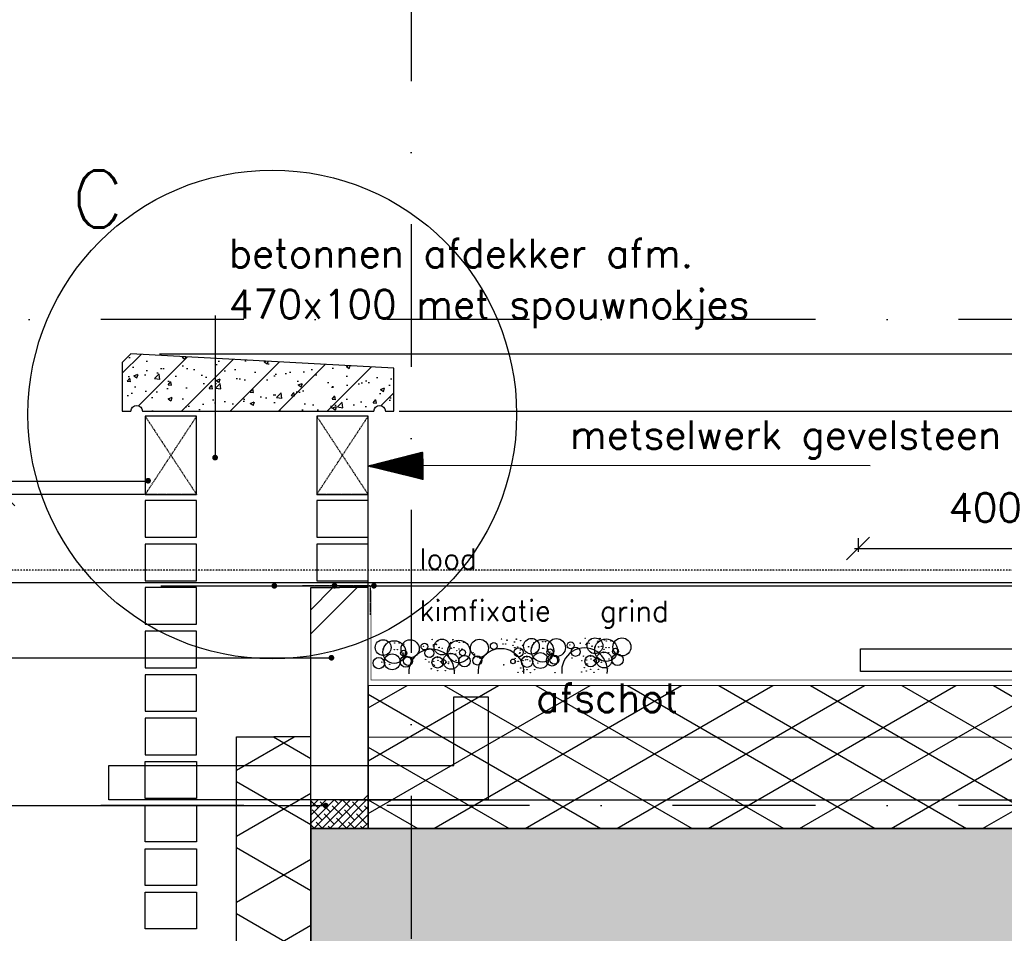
# Model space of a CAD drawing. Extents: x 0 to 297174, y -27731 to 163980.
# Tile 132 of 152: x 176588 to 178310, y 151972 to 153570. Entities that reach past the tile are written whole.
import ezdxf

# ---------------------------------------------------------------- set-up
doc = ezdxf.new("R2010")
doc.units = 0
doc.header["$LTSCALE"] = 5
doc.header["$MEASUREMENT"] = 0
doc.header["$PDMODE"] = 3
doc.header["$PDSIZE"] = 0.1
for name, pattern in [('DASHDOT', [1, 0.5, -0.25, 0, -0.25]), ('DD1', [2.66667, 1.66667, -0.5, 0, -0.5]), ('HIDDEN', [0.375, 0.25, -0.125])]:
    doc.linetypes.add(name, pattern=pattern)
doc.layers.get('0').update_dxf_attribs({"linetype": 'CONTINUOUS'})
doc.layers.get('DEFPOINTS').update_dxf_attribs({"linetype": 'CONTINUOUS'})
for name, color, linetype in [('_DETAILNUMMERS', 4, 'CONTINUOUS'), ('_DETAILNUMMERSTEKST', 4, 'CONTINUOUS'), ('A--01A1_ACEER', 1, 'CONTINUOUS'), ('A--A21--_F-23-', 9, 'CONTINUOUS'), ('A--A22--_F123-', 9, 'CONTINUOUS'), ('A--A23--_F--3-', 9, 'CONTINUOUS'), ('A--A26--_F--3-', 9, 'CONTINUOUS'), ('A--L13D3_VLOEREN', 3, 'CONTINUOUS'), ('A--L13DC4_VLOEREN', 4, 'HIDDEN'), ('A--L21--', 3, 'CONTINUOUS'), ('A--L21--_F--3-', 7, 'CONTINUOUS'), ('A--L21--_F-23-', 4, 'CONTINUOUS'), ('A--L21D1_BUITENWAND', 1, 'CONTINUOUS'), ('A--L21D4_BUITENWAND', 4, 'CONTINUOUS'), ('A--L21DC1_BUITENWAND', 1, 'HIDDEN'), ('A--L22--', 3, 'CONTINUOUS'), ('A--L22--_F--3-', 7, 'CONTINUOUS'), ('A--L26--_F--3-', 7, 'CONTINUOUS'), ('A--L42--_F--3-', 7, 'CONTINUOUS'), ('A--M$1A-_F123-', 1, 'CONTINUOUS'), ('A--T$1A-_F123_20', 1, 'CONTINUOUS'), ('A--T01A-18_TEKST', 1, 'CONTINUOUS'), ('A--T01A-25_TEKST', 2, 'CONTINUOUS'), ('STRAMIEN', 8, 'DD1')]:
    doc.layers.add(name, color=color, linetype=linetype)
doc.styles.add('HIEMSTRA', font='romans.shx')
doc.dimstyles.get("Standard").update_dxf_attribs({"dimscale": 50, "dimtxt": 2.5, "dimasz": 2, "dimexe": 0.3, "dimexo": 0.3, "dimgap": 2, "dimtad": 1, "dimdec": 0, "dimzin": 0, "dimdsep": 46, "dimtxsty": 'HIEMSTRA', "dimblk1": 'OBLIQUE', "dimblk2": 'OBLIQUE', "dimsah": 1, "dimcen": 0.09, "dimdle": 0.3, "dimclrd": 1, "dimclre": 1, "dimclrt": 2, "dimadec": 0, "dimazin": 0, "dimtfac": 1, "dimtdec": 4, "dimtix": 1, "dimtmove": 2, "dimatfit": 3, "dimldrblk": 'OBLIQUE', "dimfxl": 0, "dimtvp": 625, "dimtolj": 1, "dimtzin": 0, "dimarcsym": 0})

# ---------------------------------------------------------------- blocks, each defined once
blk = doc.blocks.new('*U1549')
at = {"layer": 'A--A22--_F123-', "linetype": 'Continuous'}
h = blk.add_hatch(dxfattribs=at)
h.set_pattern_fill('ALFABKST', color=256, scale=212, style=0)
h.set_pattern_definition([(45, (-177147.54, -152099.15), (-212.00007, 212.00007), []), (45, (-177105.14, -152099.15), (-212.00007, 212.00007), [])])
h.paths.add_polyline_path([(0, 0), (-50, 0), (-50, 371.2), (0, 371.2), (50, 371.2), (50, 0)])
at = {"layer": 'A--L22--_F--3-', "color": 4, "linetype": 'Continuous'}
for points in [[(0, 0), (-50, 0), (-50, 371.2), (0, 371.2)], [(0, 0), (50, 0), (50, 371.2), (0, 371.2)]]:
    blk.add_lwpolyline(points, dxfattribs=at)
blk = doc.blocks.new('BETONAFDEKKER')
at = {"layer": 'A--A26--_F--3-'}
h = blk.add_hatch(dxfattribs=at)
h.set_pattern_fill('ALFABET', color=9, scale=10, style=0, pattern_type=2)
h.set_pattern_definition([(45, (-109882.7, -99503.284), (-42.426407, 42.426407), []), (50, (-109882.7, -99503.284), (71.726018, -6.275213), [7.5, -82.5]), (355, (-109882.7, -99503.284), (-13.875133, 75.219213), [6, -66]), (100.4514, (-109876.72, -99503.81), (57.850938, 68.943954), [6.37402, -70.11421]), (46.1842, (-109882.7, -99483.28), (106.724105, -16.5519), [11.25, -123.75]), (96.6356, (-109873.8, -99484.66), (93.46627, 97.41179), [9.56103, -105.1713]), (351.1842, (-109882.7, -99483.28), (93.466195, 97.41186), [9, -99]), (21, (-109872.7, -99488.284), (59.690705, -40.26189), [7.5, -82.5]), (326, (-109872.7, -99488.284), (24.331533, 72.515005), [6, -66]), (71.4514, (-109867.724, -99491.64), (84.022263, 32.25305), [6.37402, -70.11421]), (37.5, (-109882.698, -99503.284), (1.2159855, 33.2893854), [0, -65.2, 0, -67, 0, -66.25]), (7.5, (-109882.698, -99503.284), (26.306954, 39.441171), [0, -38.2, 0, -63.7, 0, -25.25]), (327.5, (-109904.998, -99503.284), (53.3822436, -2.255487), [0, -25, 0, -78, 0, -103.5]), (317.5, (-109915, -99503.284), (58.318617, 10.010498), [0, -32.5, 0, -51.8, 0, -73.5]), (317.5, (-109915, -99503.284), (58.318617, 10.010498), [0, -32.5, 0, -51.8, 0, -73.5])])
edge = h.paths.add_edge_path()
edge.add_line((430, 204.6), (430, 279.6))
edge.add_line((430, 279.6), (-30, 304.6))
edge.add_line((-30, 304.6), (-45, 289.6))
edge.add_line((-45, 289.6), (-45, 204.6))
edge.add_line((-45, 204.6), (-30, 204.6))
edge.add_arc((-20, 204.6), 10, 0, 180, ccw=False)
edge.add_line((-10, 204.6), (395, 204.6))
edge.add_arc((405, 204.6), 10, 0, 180, ccw=False)
edge.add_line((415, 204.6), (430, 204.6))
at = {"layer": 'A--L26--_F--3-', "color": 4, "linetype": 'Continuous'}
blk.add_lwpolyline([(430, 204.6), (430, 279.6), (-30, 304.6), (-45, 289.6), (-45, 204.6), (-30, 204.6, -1), (-10, 204.6), (395, 204.6, -1), (415, 204.6)], format="xyb", close=True, dxfattribs=at)
blk = doc.blocks.new('_OBLIQUE')
at = {"color": 0, "linetype": 'ByBlock'}
blk.add_line((-0.5, -0.5), (0.5, 0.5), dxfattribs=at)
blk = doc.blocks.new('*D717')
at = {"layer": 'A--M$1A-_F123-', "color": 1, "lineweight": -2, "ltscale": 10}
for p, q in [((176806.6, 152739.3), (176553.3, 152739.3)), ((176559.3, 151201.2), (176559.3, 152745.3)), ((176806.6, 151207.2), (176553.3, 151207.2))]:
    blk.add_line(p, q, dxfattribs=at)
at = {"layer": 'DEFPOINTS', "color": 0, "ltscale": 10}
for p in [(176559.3, 152739.3), (176812.6, 152739.3), (176812.6, 151207.2)]:
    blk.add_point(p, dxfattribs=at)
at = {"layer": 'A--M$1A-_F123-', "color": 1, "lineweight": -2, "ltscale": 10, "xscale": 40, "yscale": 40, "zscale": 40}
for p, rotation in [((176559.3, 152739.3), 90), ((176559.3, 151207.2), 270)]:
    blk.add_blockref('_OBLIQUE', p, dxfattribs=dict(at, rotation=rotation))
at = {"layer": 'A--M$1A-_F123-', "color": 2, "ltscale": 10, "insert": (176486, 151973.2), "char_height": 50, "attachment_point": 5, "rotation": 90, "style": 'HIEMSTRA'}
blk.add_mtext('\\A1;20 lgn = 1521.6', dxfattribs=at)
blk = doc.blocks.new('*U1525')
at = {"layer": 'A--A21--_F-23-', "linetype": 'Continuous'}
h = blk.add_hatch(dxfattribs=at)
h.set_pattern_fill('ALFAISO', color=256, scale=100, angle=90, style=0)
h.set_pattern_definition([(150, (50, -3e-15), (-50, -86.6025), []), (210, (50, -3e-15), (50, -86.6025), [])])
h.paths.add_polyline_path([(0, 0), (-65, 0), (-65, 4407.8), (0, 4407.8), (65, 4407.8), (65, 0)])
at = {"layer": 'A--L21--_F--3-', "color": 3, "linetype": 'Continuous'}
for points in [[(0, 0), (-65, 0), (-65, 4407.8), (0, 4407.8)], [(0, 0), (65, 0), (65, 4407.8), (0, 4407.8)]]:
    blk.add_lwpolyline(points, dxfattribs=at)
blk = doc.blocks.new('*D782')
at = {"layer": 'A--M$1A-_F123-', "color": 1, "lineweight": -2, "ltscale": 10}
for p, q in [((178054.3, 152662.7), (178054.3, 152638.9)), ((178454.3, 152662.7), (178454.3, 152638.9)), ((178048.3, 152644.9), (178460.3, 152644.9))]:
    blk.add_line(p, q, dxfattribs=at)
at = {"layer": 'DEFPOINTS', "color": 0, "ltscale": 10}
for p in [(178054.3, 152668.7), (178454.3, 152668.7), (178454.3, 152644.9)]:
    blk.add_point(p, dxfattribs=at)
at = {"layer": 'A--M$1A-_F123-', "color": 1, "lineweight": -2, "ltscale": 10, "xscale": 40, "yscale": 40, "zscale": 40, "rotation": 180}
blk.add_blockref('_OBLIQUE', (178054.3, 152644.9), dxfattribs=at)
at = {"layer": 'A--M$1A-_F123-', "color": 1, "lineweight": -2, "ltscale": 10, "xscale": 40, "yscale": 40, "zscale": 40}
blk.add_blockref('_OBLIQUE', (178454.3, 152644.9), dxfattribs=at)
at = {"layer": 'A--M$1A-_F123-', "color": 2, "ltscale": 10, "insert": (178276.7, 152716.4), "char_height": 50, "attachment_point": 5, "style": 'HIEMSTRA'}
blk.add_mtext('\\A1;400', dxfattribs=at)

msp = doc.modelspace()

# ---------------------------------------------------------------- hatches: boundary and pattern name
at = {"layer": 'A--A21--_F-23-'}
h = msp.add_hatch(dxfattribs=at)
h.set_pattern_fill('ALFAISO', color=256, scale=80, angle=270, style=0, pattern_type=2)
h.set_pattern_definition([(330, (42818.254, 56399.26), (40, 69.282032), []), (30, (42818.254, 56399.26), (-40, 69.282032), [])])
h.paths.add_polyline_path([(177197.5, 152155.1), (179320.3, 152155.2), (179320.3, 152404.9), (177197.5, 152405.5)])
h = msp.add_hatch(dxfattribs=at)
h.set_pattern_fill('ANSI38', color=256, scale=80, style=0)
h.set_pattern_definition([(45, (87321.673, 52899.256), (-7.0710678, 7.0710678), []), (135, (87321.673, 52899.256), (-21.2132034, 7.0710678), [25, -15])])
h.paths.add_polyline_path([(177097.5, 152155.2), (177197.4, 152155.2), (177197.5, 152205.2), (177097.5, 152205.2)])
at = {"layer": 'A--A23--_F--3-'}
h = msp.add_hatch(dxfattribs=at)
h.set_pattern_fill('ALFABET', color=256, scale=50, angle=1, style=0, pattern_type=2)
h.set_pattern_definition([(46, (0, 52899.26), (-215.80194, 208.3975), []), (51, (0, 52899.26), (359.12306, -25.11233), [37.5, -412.5]), (356, (0, 52899.26), (-75.9289, 374.828), [30, -330]), (101.4514, (29.93, 52897.16), (283.19445, 349.71546), [31.8701, -350.57106]), (47.1842, (-1.75, 52999.24), (534.9836, -73.4339), [56.25, -618.75]), (97.6356, (42.84, 52993.1), (458.7598, 495.1408), [47.8051, -525.8565]), (352.1842, (-1.75, 52999.24), (458.7594, 495.1412), [45, -495]), (22, (48.68, 52975.12), (301.9214, -196.07005), [37.5, -412.5]), (327, (48.7, 52975.1), (115.3113, 364.643), [30, -330]), (72.4514, (73.84, 52958.78), (417.23286, 168.57264), [31.8701, -350.57106]), (38.5, (0, 52899.26), (3.1741, 166.527686), [0, -326, 0, -335, 0, -331.25]), (8.5, (0, 52899.26), (128.07302, 199.47142), [0, -191, 0, -318.5, 0, -126.25]), (328.5, (-111.48, 52897.31), (267.067385, -6.617475), [0, -125, 0, -390, 0, -517.5]), (318.5, (-161.48, 52896.44), (290.67514, 55.13387), [0, -162.5, 0, -259, 0, -367.5]), (318.5, (-161.48, 52896.44), (290.67514, 55.13387), [0, -162.5, 0, -259, 0, -367.5])])
h.paths.add_polyline_path([(193819.4, 148405.2), (177097.5, 148405.2), (177097.5, 152155.1), (193819.4, 152155.2)])
h.paths.add_polyline_path([(185272.6, 151905), (193819.4, 151905.2), (193819.4, 148655.2), (185272.6, 148655.2)], flags=16)
h.paths.add_polyline_path([(184972.6, 148695.2), (177399.2, 148695.2), (177399.2, 151755.1), (184972.6, 151755.1)], flags=16)
at = {"layer": 'A--T01A-25_TEKST', "extrusion": (1.95148e-20, 6.29942e-08, 1)}
h = msp.add_hatch(dxfattribs=at)
h.set_pattern_fill('ANSI31', color=256, angle=0.2965, style=0)
h.set_pattern_definition([(45.29649237, (25113.63756, 56667.73251), (-0.08884455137, 0.08792977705), [])])
h.paths.add_polyline_path([(177293.7, 152765.5), (177197.5, 152789), (177293.4, 152813.5)])

# ---------------------------------------------------------------- linework, layer by layer
for p, q in [((177197.5, 152215.2), (177197.5, 152861.1)), ((177097.5, 152215.2), (177097.5, 152576.4))]:
    msp.add_line(p, q)
for centre, radius in [((177223.8, 152471.6), 13.8), ((177243.2, 152463.8), 19.8), ((177228.6, 152478), 0.331), ((177243.7, 152479.8), 0.331), ((177243.8, 152479.8), 0.331), ((177251.7, 152479.9), 0.331), ((177251.9, 152479.8), 0.331), ((177252, 152479.8), 0.331), ((177271, 152469.5), 15.8), ((177259.8, 152477.6), 0.331), ((177296, 152473.4), 5.94), ((177300.9, 152477), 0.331), ((177309.6, 152485.7), 0.331), ((177311.2, 152474.3), 0.331), ((177311.2, 152474.3), 0.331), ((177311.9, 152476.9), 0.331), ((177326.7, 152472.5), 13.8), ((177316.2, 152478), 0.331), ((177316.6, 152476.9), 0.331), ((177319, 152483.3), 0.331), ((177319.3, 152483.8), 0.331), ((177356.2, 152464.8), 19.8), ((177341.5, 152479), 0.331), ((177342.3, 152480.6), 0.331), ((177342.6, 152480.4), 0.331), ((177345.5, 152485.1), 0.331), ((177345.8, 152485.6), 0.331), ((177353.1, 152482.7), 0.331), ((177356.7, 152480.8), 0.331), ((177356.8, 152480.7), 0.331), ((177364.7, 152480.8), 0.331), ((177364.9, 152480.8), 0.331), ((177365, 152480.7), 0.331), ((177392.2, 152470.4), 15.8), ((177417.2, 152474.3), 5.94), ((177422.1, 152477.9), 0.331), ((177430.8, 152486.6), 0.331), ((177433.2, 152477.8), 0.331), ((177437.9, 152477.8), 0.331), ((177440.2, 152484.2), 0.331), ((177440.5, 152484.8), 0.331), ((177450.8, 152475.3), 0.331), ((177453.4, 152481.5), 0.331), ((177453.7, 152481.3), 0.331), ((177456.7, 152486), 0.331), ((177456.9, 152486.5), 0.331), ((177464.3, 152483.7), 0.331), ((177467.5, 152475.6), 0.331), ((177467.5, 152475.6), 0.331), ((177483.1, 152473.9), 13.8), ((177502.5, 152466.1), 19.8), ((177487.8, 152480.3), 0.331), ((177502.9, 152482.1), 0.331), ((177503.1, 152482.1), 0.331), ((177507.5, 152482), 0.331), ((177507.7, 152482), 0.331), ((177507.9, 152482), 0.331), ((177526.8, 152471.7), 15.8), ((177551.8, 152475.5), 5.94), ((177550.3, 152476.1), 0.331), ((177568.4, 152479.3), 0.331), ((177577.1, 152487.9), 0.331), ((177578.7, 152476.5), 0.331), ((177578.7, 152476.5), 0.331), ((177579.4, 152479.1), 0.331), ((177594.2, 152474.8), 13.8), ((177584.1, 152479.1), 0.331), ((177586.5, 152485.6), 0.331), ((177586.8, 152486.1), 0.331), ((177589.3, 152474.1), 0.331), ((177613.6, 152467.1), 19.8), ((177599, 152481.2), 0.331), ((177599.7, 152482.8), 0.331), ((177600, 152482.6), 0.331), ((177602.9, 152487.3), 0.331), ((177603.2, 152487.8), 0.331), ((177610.6, 152485), 0.331), ((177614.1, 152483), 0.331), ((177614.2, 152483), 0.331), ((177622.1, 152483.1), 0.331), ((177622.3, 152483), 0.331), ((177622.4, 152483), 0.331), ((177641.4, 152472.7), 15.8), ((177222, 152458.2), 0.331), ((177222, 152458.2), 0.331), ((177224.1, 152469.2), 0.331), ((177239.6, 152446.6), 13.8), ((177243.2, 152468), 0.331), ((177248.5, 152468), 0.331), ((177259.7, 152461.8), 5.32), ((177259.7, 152461.8), 0.331), ((177259.7, 152461.8), 0.331), ((177262.4, 152459.2), 0.331), ((177262.4, 152459.2), 0.331), ((177262.4, 152459.2), 0.331), ((177262.4, 152459.2), 0.331), ((177294.4, 152473.9), 0.331), ((177304.4, 152462), 7.92), ((177321.5, 152471.6), 0.331), ((177321.8, 152471.8), 0.331), ((177324.9, 152459.1), 0.331), ((177324.9, 152459.1), 0.331), ((177327, 152470.1), 0.331), ((177342.5, 152447.5), 13.8), ((177341.3, 152460.7), 0.331), ((177341.9, 152461.6), 0.331), ((177342.9, 152470.6), 0.331), ((177343.2, 152470.4), 0.331), ((177347.9, 152471.6), 0.331), ((177350.7, 152460.4), 0.331), ((177352.6, 152466.3), 0.331), ((177356.2, 152469), 0.331), ((177366.1, 152447.9), 9.89), ((177362.6, 152462.7), 5.32), ((177361.5, 152469), 0.331), ((177381, 152462.7), 0.331), ((177381, 152462.7), 0.331), ((177383.6, 152460.1), 0.331), ((177383.6, 152460.1), 0.331), ((177383.6, 152460.1), 0.331), ((177383.6, 152460.1), 0.331), ((177460.8, 152463.3), 7.92), ((177454, 152471.5), 0.331), ((177454.3, 152471.3), 0.331), ((177459, 152472.5), 0.331), ((177462.5, 152461.6), 0.331), ((177463.1, 152462.5), 0.331), ((177463.7, 152467.2), 0.331), ((177471.9, 152461.4), 0.331), ((177475.1, 152457.1), 0.331), ((177477.8, 152472.9), 0.331), ((177478.1, 152473.2), 0.331), ((177481.2, 152460.5), 0.331), ((177481.2, 152460.5), 0.331), ((177483.3, 152471.5), 0.331), ((177498.8, 152448.9), 13.8), ((177502.5, 152470.3), 0.331), ((177504.4, 152470.2), 0.331), ((177519.1, 152449.1), 9.89), ((177515.6, 152463.9), 5.32), ((177515.6, 152463.9), 0.331), ((177515.6, 152463.9), 0.331), ((177523.3, 152450.3), 7.91), ((177518.2, 152461.3), 0.331), ((177518.2, 152461.3), 0.331), ((177518.2, 152461.3), 0.331), ((177518.2, 152461.3), 0.331), ((177560.3, 152464.2), 7.92), ((177586.6, 152447.8), 9.89), ((177586.2, 152458.1), 0.331), ((177589, 152473.9), 0.331), ((177592.4, 152461.4), 0.331), ((177592.4, 152461.4), 0.331), ((177594.5, 152472.4), 0.331), ((177610, 152449.8), 13.8), ((177600.3, 152472.9), 0.331), ((177600.6, 152472.7), 0.331), ((177605.3, 152473.8), 0.331), ((177608.8, 152462.9), 0.331), ((177609.4, 152463.9), 0.331), ((177610, 152468.6), 0.331), ((177613.6, 152471.3), 0.331), ((177618.2, 152462.7), 0.331), ((177618.9, 152471.3), 0.331), ((177633.6, 152450.2), 9.89), ((177630.1, 152465), 5.32), ((177216.2, 152444.6), 9.89), ((177221.3, 152446.1), 0.331), ((177224.9, 152449.5), 0.331), ((177226.4, 152445.9), 0.331), ((177226.8, 152441.2), 0.331), ((177235.1, 152442.4), 0.331), ((177263.2, 152447), 9.89), ((177254.6, 152442.4), 0.331), ((177267.4, 152448.1), 7.91), ((177260.1, 152451.5), 0.331), ((177260.1, 152451.5), 0.331), ((177260.1, 152451.5), 0.331), ((177260.1, 152451.5), 0.331), ((177271.9, 152452.1), 0.331), ((177298.3, 152451.2), 0.331), ((177303.8, 152446.3), 0.331), ((177306.8, 152454.3), 0.331), ((177306.9, 152454.3), 0.331), ((177319.1, 152445.6), 9.89), ((177311.2, 152441.4), 0.331), ((177312.1, 152447.5), 0.331), ((177313.6, 152440.5), 0.331), ((177314, 152454.1), 0.331), ((177318.7, 152455.8), 0.331), ((177319.1, 152454), 0.331), ((177319.6, 152449.3), 0.331), ((177324.2, 152447), 0.331), ((177329.7, 152446.4), 3.96), ((177327.8, 152450.4), 0.331), ((177329.3, 152446.9), 0.331), ((177329.7, 152442.2), 0.331), ((177333.6, 152445.9), 0.331), ((177338, 152443.3), 0.331), ((177338.3, 152446.6), 0.331), ((177351.3, 152449.3), 0.331), ((177357.5, 152443.4), 0.331), ((177388.6, 152449), 7.91), ((177381.4, 152452.4), 0.331), ((177381.4, 152452.4), 0.331), ((177381.4, 152452.4), 0.331), ((177381.4, 152452.4), 0.331), ((177393.1, 152453.1), 0.331), ((177434.8, 152441.4), 0.331), ((177450.9, 152447.4), 3.96), ((177454.6, 152452.5), 0.331), ((177454.8, 152446.9), 0.331), ((177459.6, 152447.5), 0.331), ((177460.2, 152447.7), 0.331), ((177463.1, 152455.6), 0.331), ((177463.3, 152455.7), 0.331), ((177475.4, 152446.9), 9.89), ((177467.5, 152442.8), 0.331), ((177468.4, 152448.9), 0.331), ((177470.4, 152455.4), 0.331), ((177472.5, 152450.2), 0.331), ((177475.5, 152455.3), 0.331), ((177475.9, 152450.6), 0.331), ((177480.5, 152448.3), 0.331), ((177484.1, 152451.8), 0.331), ((177485.6, 152448.2), 0.331), ((177486.1, 152443.5), 0.331), ((177494.3, 152444.7), 0.331), ((177510.4, 152444.6), 0.331), ((177516, 152453.7), 0.331), ((177516, 152453.7), 0.331), ((177516, 152453.7), 0.331), ((177516, 152453.7), 0.331), ((177527.7, 152454.3), 0.331), ((177554.1, 152453.3), 0.331), ((177571.3, 152448.6), 0.331), ((177574.3, 152456.6), 0.331), ((177574.4, 152456.6), 0.331), ((177578.7, 152443.7), 0.331), ((177579.6, 152449.8), 0.331), ((177581.1, 152442.8), 0.331), ((177581.5, 152456.4), 0.331), ((177586.6, 152456.3), 0.331), ((177587.1, 152451.5), 0.331), ((177591.7, 152449.3), 0.331), ((177597.2, 152448.7), 3.96), ((177595.3, 152452.7), 0.331), ((177596.8, 152449.2), 0.331), ((177597.2, 152444.4), 0.331), ((177601.1, 152448.2), 0.331), ((177605.5, 152445.6), 0.331), ((177605.9, 152448.9), 0.331), ((177618.8, 152451.5), 0.331), ((177625, 152445.7), 0.331), ((177308, 152434.4), 0.331), ((177308.2, 152434.5), 0.331), ((177319.1, 152431.4), 0.331), ((177332.6, 152431.4), 0.331), ((177348.4, 152432.2), 0.331), ((177348.4, 152432.2), 0.331), ((177348.4, 152432.2), 0.331), ((177348.4, 152432.2), 0.331), ((177389.9, 152426.6), 0.331), ((177459.6, 152428.1), 0.331), ((177464.3, 152435.7), 0.331), ((177464.6, 152435.8), 0.331), ((177467.8, 152429.8), 0.331), ((177469.6, 152433.2), 0.331), ((177469.6, 152433.2), 0.331), ((177469.6, 152433.2), 0.331), ((177469.6, 152433.2), 0.331), ((177475.5, 152432.8), 0.331), ((177481.3, 152427.5), 0.331), ((177489, 152432.8), 0.331), ((177524.5, 152427.8), 0.331), ((177570.8, 152429), 0.331), ((177575.5, 152436.6), 0.331), ((177575.7, 152436.7), 0.331), ((177579, 152430.8), 0.331), ((177586.6, 152433.7), 0.331), ((177592.5, 152428.4), 0.331), ((177600.1, 152433.7), 0.331), ((177615.9, 152434.5), 0.331), ((177615.9, 152434.5), 0.331), ((177615.9, 152434.5), 0.331), ((177615.9, 152434.5), 0.331)]:
    msp.add_circle(centre, radius)
for centre, start, end in [((177308.5, 152428.6), 356.2296, 183.7704), ((177429.7, 152429.6), 354.8736, 185.1264), ((177576, 152430.9), 352.9574, 187.0426)]:
    msp.add_arc(centre, 40, start, end)
at = {"layer": '_DETAILNUMMERS'}
msp.add_circle((177029.9, 152879.2), 427.3, dxfattribs=at)
at = {"layer": 'A--01A1_ACEER', "linetype": 'Continuous'}
msp.add_line((173782.9, 152585.2), (180430.5, 152585.2), dxfattribs=at)
at = {"layer": 'A--01A1_ACEER', "color": 2}
msp.add_lwpolyline([(176743.8, 152205.2), (176743.8, 152265.2), (177347.4, 152265.2), (177347.4, 152385.2), (177407.4, 152385.2), (177407.4, 152205.2)], close=True, dxfattribs=at)
at = {"layer": 'A--L13D3_VLOEREN'}
msp.add_line((177197.4, 152155.2), (177197.4, 152440.2), dxfattribs=at)
msp.add_lwpolyline([(177097.5, 152155.2), (177197.4, 152155.2), (177197.5, 152205.2), (177097.5, 152205.2)], close=True, dxfattribs=at)
at = {"layer": 'A--L13DC4_VLOEREN', "const_width": 1}
msp.add_lwpolyline([(177202.6, 152571.9), (177202.6, 152414.9), (179315.3, 152414.9), (179315.3, 152972.8)], dxfattribs=at)
at = {"layer": 'A--L13DC4_VLOEREN', "elevation": 0}
msp.add_lwpolyline([(177082.8, 152580.1), (177201, 152580.1), (177201, 152528.8)], dxfattribs=at)
at = {"layer": 'A--L21--'}
for p, q in [((177197.5, 152315.5), (179320.3, 152314.9)), ((177197.5, 152205.5), (179320.3, 152204.9))]:
    msp.add_line(p, q, dxfattribs=at)
msp.add_lwpolyline([(177197.5, 152155.1), (179320.3, 152155.2), (179320.3, 152404.9), (177197.5, 152405.5)], close=True, dxfattribs=at)
at = {"layer": 'A--L21--_F-23-', "linetype": 'Continuous'}
for p, q in [((193819.4, 152155.2), (177097.5, 152155.1)), ((177097.5, 152155.2), (177097.6, 148405.1))]:
    msp.add_line(p, q, dxfattribs=at)
at = {"layer": 'A--L21D1_BUITENWAND'}
for p, q in [((176832.6, 152985.2), (179104.3, 152985.2)), ((176832.6, 152985.2), (179155.9, 152985.2)), ((177251.8, 152885.2), (179159.4, 152885.2)), ((177342.6, 152885.2), (179104.3, 152885.2))]:
    msp.add_line(p, q, dxfattribs=at)
at = {"layer": 'A--L21D4_BUITENWAND', "elevation": 0}
for points in [[(176897.6, 152876.2), (176807.6, 152876.2), (176807.6, 152739.3), (176897.6, 152739.3)], [(177197.5, 152876.2), (177107.5, 152876.2), (177107.5, 152739.3), (177197.5, 152739.3)], [(176897.6, 152728.6), (176807.6, 152728.6), (176807.6, 152664.4), (176897.6, 152664.4)], [(176897.6, 152652.5), (176807.6, 152652.5), (176807.6, 152588.3), (176897.6, 152588.3)], [(177197.5, 152652.5), (177107.5, 152652.5), (177107.5, 152588.3), (177197.5, 152588.3)], [(176897.6, 152576.4), (176807.6, 152576.4), (176807.6, 152512.3), (176897.6, 152512.3)], [(176897.6, 152500.3), (176807.6, 152500.3), (176807.6, 152436.2), (176897.6, 152436.2)], [(176897.6, 152424.2), (176807.6, 152424.2), (176807.6, 152360.1), (176897.6, 152360.1)], [(176897.6, 152348.2), (176807.6, 152348.2), (176807.6, 152284), (176897.6, 152284)], [(176897.6, 152207.9), (176807.6, 152207.9), (176807.6, 152272.1), (176897.6, 152272.1)], [(176897.6, 152131.9), (176807.6, 152131.9), (176807.6, 152196), (176897.6, 152196)], [(176897.6, 152055.8), (176807.6, 152055.8), (176807.6, 152119.9), (176897.6, 152119.9)], [(176897.6, 151979.7), (176807.6, 151979.7), (176807.6, 152043.8), (176897.6, 152043.8)]]:
    msp.add_lwpolyline(points, close=True, dxfattribs=at)
at = {"layer": 'A--L21D4_BUITENWAND'}
msp.add_lwpolyline([(177197.5, 152728.6), (177107.5, 152728.6), (177107.5, 152664.4), (177197.5, 152664.4)], close=True, dxfattribs=at)
at = {"layer": 'A--L21DC1_BUITENWAND', "elevation": 0}
for points in [[(176807.6, 152739.3), (176897.6, 152876.2), (176807.6, 152876.2), (176897.6, 152739.3)], [(177107.5, 152739.3), (177197.5, 152876.2), (177107.5, 152876.2), (177197.5, 152739.3)]]:
    msp.add_lwpolyline(points, close=True, dxfattribs=at)
at = {"layer": 'A--L42--_F--3-'}
msp.add_lwpolyline([(178058.9, 152469.5), (178458.9, 152469.5), (178458.9, 152429.5), (178058.9, 152429.5)], close=True, dxfattribs=at)
at = {"layer": 'A--T$1A-_F123_20', "const_width": 4.75}
for points in [[(176932.5, 152803.8, -1), (176927.2, 152803.8, -1)], [(176815.2, 152763.4, -1), (176809.9, 152763.4, -1)], [(177036.1, 152579.7, -1), (177030.8, 152579.7, -1)], [(177141.3, 152579.7, -1), (177136.1, 152579.7, -1)], [(177210.2, 152579.7, -1), (177205, 152579.7, -1)], [(177136, 152453.7, -1), (177130.8, 152453.7, -1)], [(177125.8, 152195.2, -1), (177120.6, 152195.2, -1)]]:
    msp.add_lwpolyline(points, format="xyb", close=True, dxfattribs=at)
at = {"layer": 'A--T01A-25_TEKST'}
for p, q in [((176929.9, 153052.2), (176929.9, 152803.8)), ((178075.5, 152789.7), (177293.5, 152789.8, 0)), ((175799.2, 152762.9), (176812.6, 152762.9)), ((176835, 152579.7), (178540, 152579.7)), ((175799.2, 152453.2), (177136, 152453.7)), ((175799.2, 152195.2), (177123.2, 152195.2))]:
    msp.add_line(p, q, dxfattribs=at)
at = {"layer": 'STRAMIEN', "linetype": 'DASHDOT', "ltscale": 100}
for p, q in [((177272.6, 163214.3), (177272.6, 143071.5)), ((185481.6, 153045.2), (174847.6, 153045.2)), ((185481.6, 152195.2), (174347.3, 152195.2))]:
    msp.add_line(p, q, dxfattribs=at)
at = {"layer": 'STRAMIEN', "linetype": 'DASHDOT'}
msp.add_line((179315.3, 152607.2), (174847.6, 152607.2), dxfattribs=at)

# ---------------------------------------------------------------- block references
msp.add_blockref('BETONAFDEKKER', (176812.6, 152680.5))
at = {"layer": 'A--L21--', "linetype": 'Continuous'}
msp.add_blockref('*U1525', (177032.4, 147907.7), dxfattribs=at)
at = {"layer": 'A--L22--'}
msp.add_blockref('*U1549', (177147.5, 152205.2), dxfattribs=at)

# ---------------------------------------------------------------- texts
at = {"layer": '_DETAILNUMMERSTEKST', "style": 'HIEMSTRA'}
msp.add_text('C', height=100, dxfattribs=at).set_placement((176679.4, 153206.1, 0))
at = {"layer": 'A--T01A-18_TEKST', "style": 'HIEMSTRA'}
for s, p in [('lood', (177287.2, 152608.9)), ('kimfixatie', (177287.2, 152518.2)), ('grind', (177602.9, 152517.4))]:
    msp.add_text(s, height=36, dxfattribs=at).set_placement(p)
at = {"layer": 'A--T01A-25_TEKST', "style": 'HIEMSTRA'}
for s, p in [('betonnen afdekker afm.', (176953.8, 153136.3)), ('470x100 met spouwnokjes', (176953.8, 153047.1)), ('metselwerk gevelsteen', (177550.6, 152818.9)), ('afschot', (177491.6, 152358.6))]:
    msp.add_text(s, height=50, dxfattribs=at).set_placement(p)

# ---------------------------------------------------------------- dimensions: what is measured, and where the dimension line sits
at = {"layer": 'A--M$1A-_F123-'}
dim = msp.add_linear_dim(base=(176559.3, 152739.3), p1=(176812.6, 151207.2), p2=(176812.6, 152739.3), angle=270, text='20 lgn = 1521.6', dimstyle='Standard', override={"dimscale": 20}, dxfattribs=at)
dim.commit()
dim.dimension.update_dxf_attribs({"geometry": '*D717', "text_midpoint": (176486, 151973.2)})
dim = msp.add_linear_dim(base=(178454.3, 152644.9), p1=(178054.3, 152668.7), p2=(178454.3, 152668.7), dimstyle='Standard', override={"dimscale": 20}, dxfattribs=at)
dim.commit()
dim.dimension.update_dxf_attribs({"geometry": '*D782', "text_midpoint": (178276.7, 152716.4), "dimtype": 160})

doc.saveas('drawing.dxf')
